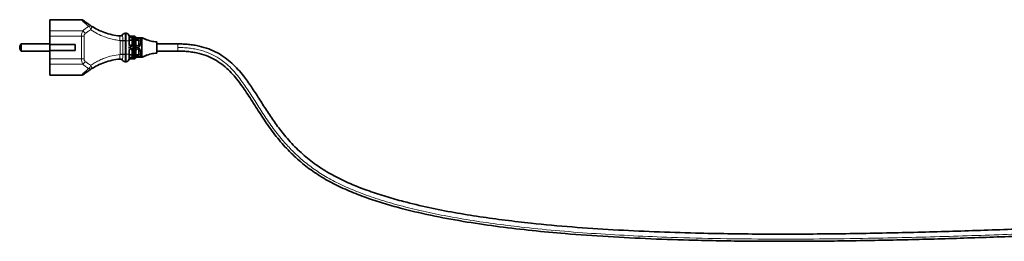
# Model space of a CAD drawing. Header units: millimetres. Extents: x 462 to 2655, y 340 to 4213.
# Tile 5 of 7: x 1225 to 1881, y 2392 to 2540. Entities that reach past the tile are written whole.
import ezdxf

# ---------------------------------------------------------------- set-up
doc = ezdxf.new("R2010")
doc.units = ezdxf.units.MM
doc.header["$LTSCALE"] = 15

msp = doc.modelspace()

# ---------------------------------------------------------------- linework, layer by layer
at = {"color": 7, "linetype": 'Continuous', "lineweight": 35}
for p, q in [((1261.64, 2539.46), (1244.89, 2539.46)), ((1265.7, 2539.57), (1261.64, 2539.57)), ((1261.64, 2539.57), (1261.64, 2539.46)), ((1295.64, 2530.57), (1295, 2530.57)), ((1244.64, 2523.47), (1225.64, 2523.47)), ((1225.64, 2523.47), (1225.64, 2518.67)), ((1244.64, 2522.82), (1244.64, 2528.57)), ((1244.64, 2519.32), (1244.64, 2522.82)), ((1261.64, 2523.07), (1244.89, 2523.07)), ((1261.64, 2519.07), (1261.64, 2523.07)), ((1297.64, 2522.8), (1297.64, 2525.56)), ((1300.64, 2528.57), (1298.47, 2528.57)), ((1299.64, 2523.07), (1299.64, 2525.56)), ((1300.64, 2528.57), (1301.14, 2528.57)), ((1302.14, 2524.8), (1302.14, 2525.56)), ((1302.14, 2521.34), (1302.14, 2524.8)), ((1304.14, 2526.67), (1304.14, 2526.61)), ((1304.14, 2526.58), (1304.14, 2526.57)), ((1304.14, 2523.47), (1304.14, 2525.56)), ((1305.14, 2527.57), (1306.14, 2527.57)), ((1306.14, 2525.56), (1306.14, 2516.58)), ((1330.14, 2523.47), (1316.14, 2523.47)), ((1225.64, 2518.67), (1244.64, 2518.67)), ((1244.64, 2513.57), (1244.64, 2519.32)), ((1244.89, 2519.07), (1261.64, 2519.07)), ((1297.64, 2516.58), (1297.64, 2519.34)), ((1299.64, 2516.58), (1299.64, 2519.07)), ((1302.14, 2520.8), (1302.14, 2521.34)), ((1302.14, 2517.34), (1302.14, 2520.8)), ((1302.14, 2516.58), (1302.14, 2517.34)), ((1304.14, 2516.58), (1304.14, 2518.67)), ((1316.14, 2518.67), (1330.14, 2518.67)), ((1295, 2511.57), (1295.64, 2511.57)), ((1297.67, 2513.17), (1297.7, 2513.2)), ((1298.47, 2513.57), (1300.64, 2513.57)), ((1301.14, 2513.57), (1300.64, 2513.57)), ((1306.14, 2514.57), (1305.14, 2514.57)), ((1244.89, 2502.68), (1261.64, 2502.68)), ((1261.64, 2502.68), (1261.64, 2502.57)), ((1261.64, 2502.57), (1265.7, 2502.57))]:
    msp.add_line(p, q, dxfattribs=at)
at = {"color": 7, "linetype": 'Continuous', "lineweight": 18}
for p, q in [((1244.89, 2532.17), (1244.89, 2539.46)), ((1244.89, 2528.57), (1244.89, 2532.17)), ((1244.89, 2532.17), (1266.74, 2532.17)), ((1244.64, 2528.57), (1244.89, 2528.57)), ((1244.89, 2523.07), (1244.89, 2528.57)), ((1244.89, 2528.57), (1265.85, 2528.57)), ((1244.89, 2519.07), (1244.89, 2523.07)), ((1265.85, 2528.57), (1265.85, 2513.57)), ((1265.85, 2528.57), (1267.55, 2528.57)), ((1267.55, 2513.57), (1267.55, 2528.57)), ((1291.57, 2525.56), (1291.57, 2516.58)), ((1291.57, 2525.56), (1293.37, 2525.56)), ((1295.09, 2525.56), (1293.37, 2525.56)), ((1293.37, 2525.56), (1293.37, 2516.58)), ((1295.09, 2516.58), (1295.09, 2525.56)), ((1295.09, 2525.56), (1295.64, 2525.56)), ((1295.64, 2525.56), (1295.64, 2516.58)), ((1297.64, 2525.56), (1295.64, 2525.56)), ((1298.64, 2527.57), (1297.64, 2527.57)), ((1298.64, 2528.07), (1298.64, 2527.57)), ((1299.64, 2527.57), (1298.64, 2527.57)), ((1299.64, 2525.56), (1300.64, 2525.56)), ((1300.64, 2521.07), (1300.64, 2525.56)), ((1301.14, 2525.56), (1300.64, 2525.56)), ((1301.14, 2516.58), (1301.14, 2525.56)), ((1301.14, 2525.56), (1302.14, 2525.56)), ((1305.14, 2525.56), (1304.14, 2525.56)), ((1304.14, 2523.47), (1305.14, 2523.47)), ((1305.14, 2523.47), (1305.14, 2525.56)), ((1305.14, 2525.56), (1306.14, 2525.56)), ((1330.14, 2521.07), (1330.14, 2523.47)), ((1244.89, 2513.57), (1244.89, 2519.07)), ((1293.37, 2516.58), (1291.57, 2516.58)), ((1293.37, 2516.58), (1295.09, 2516.58)), ((1295.09, 2516.58), (1295.64, 2516.58)), ((1295.64, 2516.58), (1297.64, 2516.58)), ((1298.47, 2521.07), (1297.53, 2521.07)), ((1298.64, 2522.07), (1298.64, 2521.93)), ((1298.64, 2520.2), (1298.64, 2520.07)), ((1299.64, 2516.58), (1300.64, 2516.58)), ((1300.64, 2516.58), (1300.64, 2521.07)), ((1300.64, 2516.58), (1301.14, 2516.58)), ((1301.14, 2516.58), (1302.14, 2516.58)), ((1304.14, 2518.67), (1305.14, 2518.67)), ((1304.14, 2516.58), (1305.14, 2516.58)), ((1305.14, 2516.58), (1305.14, 2518.67)), ((1306.14, 2516.58), (1305.14, 2516.58)), ((1330.14, 2518.67), (1330.14, 2521.07)), ((1244.64, 2513.57), (1244.89, 2513.57)), ((1265.85, 2513.57), (1244.89, 2513.57)), ((1244.89, 2509.97), (1244.89, 2513.57)), ((1244.89, 2509.97), (1266.74, 2509.97)), ((1244.89, 2502.68), (1244.89, 2509.97)), ((1265.85, 2513.57), (1267.55, 2513.57)), ((1298.64, 2514.57), (1297.64, 2514.57)), ((1298.64, 2514.57), (1299.64, 2514.57)), ((1298.64, 2514.57), (1298.64, 2514.07)), ((1304.12, 2515.57), (1302.16, 2515.57))]:
    msp.add_line(p, q, dxfattribs=at)
at = {"color": 7, "linetype": 'Continuous', "lineweight": 18, "flags": 128}
for points in [[(1244.64, 2532.02), (1244.65, 2532.05), (1244.66, 2532.08), (1244.68, 2532.1), (1244.71, 2532.12), (1244.75, 2532.14), (1244.79, 2532.16), (1244.84, 2532.17), (1244.89, 2532.17)], [(1291.57, 2525.56), (1291.57, 2525.66), (1291.57, 2525.74)], [(1293.36, 2525.74), (1293.21, 2525.74), (1293.03, 2525.74), (1292.83, 2525.74), (1292.6, 2525.74), (1292.36, 2525.74), (1292.1, 2525.74), (1291.84, 2525.74), (1291.57, 2525.74)], [(1298.64, 2528.07), (1298.45, 2528.08), (1298.26, 2528.11), (1298.08, 2528.15), (1297.93, 2528.21), (1297.81, 2528.29), (1297.72, 2528.38), (1297.66, 2528.47), (1297.64, 2528.57)], [(1299.64, 2523.07), (1299.56, 2522.94), (1299.35, 2522.83), (1299.02, 2522.76), (1298.64, 2522.73), (1298.26, 2522.76), (1297.93, 2522.83), (1297.72, 2522.94), (1297.64, 2523.07)], [(1291.57, 2516.4), (1291.57, 2516.5), (1291.57, 2516.58)], [(1293.36, 2516.4), (1293.21, 2516.4), (1293.03, 2516.4), (1292.83, 2516.4), (1292.6, 2516.4), (1292.36, 2516.4), (1292.1, 2516.4), (1291.84, 2516.4), (1291.57, 2516.4)], [(1244.64, 2510.12), (1244.65, 2510.09), (1244.66, 2510.06), (1244.68, 2510.03), (1244.71, 2510.01), (1244.75, 2509.99), (1244.79, 2509.98), (1244.84, 2509.97), (1244.89, 2509.97)], [(1297.64, 2513.57), (1297.66, 2513.67), (1297.72, 2513.76), (1297.81, 2513.85), (1297.93, 2513.92), (1298.08, 2513.98), (1298.26, 2514.03), (1298.45, 2514.06), (1298.64, 2514.07)]]:
    msp.add_lwpolyline(points, dxfattribs=at)
at = {"color": 7, "linetype": 'Continuous', "lineweight": 35, "flags": 128}
for points in [[(1291.43, 2528.76), (1291.43, 2528.76), (1291.43, 2528.76)], [(1291.43, 2513.38), (1291.43, 2513.38), (1291.43, 2513.38)]]:
    msp.add_lwpolyline(points, dxfattribs=at)
at = {"color": 7, "linetype": 'Continuous', "lineweight": 18}
for centre, radius, start, end in [((1262.87, 2526.97), 6.47, 31.62654, 53.3644), ((1295, 2528.57), 2, 112.94976, 147.01612), ((1295.59, 2505.88), 19.98, 91.44869, 96.40489), ((1298.58, 2522.87), 0.94, 184.40195, 273.81126), ((1295.59, 2536.37), 20.09, 263.63101, 268.55957), ((1298.58, 2519.26), 0.94, 86.18874, 175.59805), ((1262.87, 2515.16), 6.47, 306.6356, 328.37346), ((1295, 2513.57), 2, 212.98488, 270.0079)]:
    msp.add_arc(centre, radius, start, end, dxfattribs=at)
at = {"color": 7, "linetype": 'Continuous', "lineweight": 35}
for centre, radius, start, end in [((1291.65, 2530.75), 2, 263.69224, 327.01704), ((1291.65, 2530.75), 2, 263.69221, 327.02151), ((1295, 2528.57), 2, 90, 147.0215), ((1295, 2528.57), 2, 89.99346, 112.94999), ((1295.64, 2528.57), 2, 0, 90), ((1298.47, 2529.57), 1, 199.47122, 270), ((1228.02, 2521.07), 3.38, 134.76027, 225.23973), ((1298.64, 2523.07), 1, 180, 270), ((1298.64, 2523.07), 1, 270, 360), ((1300.64, 2527.57), 1, 90, 180), ((1301.14, 2527.57), 1, 0, 90), ((1303.14, 2523.07), 1, 192.63563, 347.36437), ((1305.14, 2526.57), 1, 90, 180), ((1298.64, 2519.07), 1, 90, 180), ((1298.64, 2519.07), 1, 0, 90), ((1303.14, 2519.07), 1, 12.63563, 167.36437), ((1291.65, 2511.39), 2, 32.98299, 96.30776), ((1291.65, 2511.39), 2, 32.97849, 96.30779), ((1295, 2513.57), 2, 212.9785, 270), ((1295.64, 2513.57), 2, 270, 0), ((1298.47, 2512.57), 1, 90, 160.52878), ((1300.64, 2514.57), 1, 180, 270), ((1301.14, 2514.57), 1, 270, 0), ((1305.14, 2515.57), 1, 180, 270)]:
    msp.add_arc(centre, radius, start, end, dxfattribs=at)
for points, knots in [([(1244.89, 2539.46), (1244.86, 2539.46), (1244.81, 2539.45), (1244.75, 2539.42), (1244.7, 2539.38), (1244.67, 2539.33), (1244.64, 2539.27), (1244.64, 2539.23), (1244.64, 2539.21)], [0, 0, 0, 0, 0.242699, 0.369494, 0.499601, 0.712663, 0.847151, 1, 1, 1, 1]), ([(1244.64, 2532.02), (1244.64, 2533.07), (1244.64, 2535.19), (1244.64, 2537.31), (1244.64, 2538.68), (1244.64, 2539.03), (1244.64, 2539.21)], [0, 0, 0, 0, 0.277647, 0.560484, 0.782274, 1, 1, 1, 1]), ([(1267.61, 2538.88), (1267.32, 2539.07), (1266.74, 2539.47), (1266.04, 2539.54), (1265.69, 2539.57)], [0, 0, 0, 0, 0.499999, 1, 1, 1, 1]), ([(1272.36, 2535.43), (1271.7, 2535.86), (1270.36, 2536.74), (1268.85, 2537.87), (1267.81, 2538.71), (1267.68, 2538.82), (1267.61, 2538.88)], [0, 0, 0, 0, 0.245145, 0.494094, 0.746351, 1, 1, 1, 1]), ([(1291.43, 2528.76), (1289.69, 2529.01), (1286.19, 2529.52), (1281.21, 2531.02), (1276.53, 2532.97), (1273.75, 2534.61), (1272.36, 2535.43)], [0, 0, 0, 0, 0.249031, 0.499921, 0.749969, 1, 1, 1, 1]), ([(1244.64, 2528.57), (1244.64, 2529.26), (1244.64, 2530.51), (1244.64, 2531.56), (1244.64, 2532.02)], [0, 0, 0, 0, 0.559807, 1, 1, 1, 1]), ([(1293.33, 2529.66), (1293.33, 2529.66), (1293.33, 2529.66), (1293.33, 2529.66), (1293.33, 2529.66)], [0, 0, 0, 0, 0.5599971, 1, 1, 1, 1]), ([(1244.64, 2522.82), (1244.64, 2522.85), (1244.65, 2522.9), (1244.69, 2522.97), (1244.74, 2523.02), (1244.79, 2523.05), (1244.84, 2523.06), (1244.87, 2523.07), (1244.89, 2523.07)], [0, 0, 0, 0, 0.249762, 0.4991333, 0.6413965, 0.7705457, 0.8890283, 1, 1, 1, 1]), ([(1297.64, 2525.56), (1297.64, 2526), (1297.64, 2526.88), (1297.64, 2527.87), (1297.64, 2528.46), (1297.64, 2528.53), (1297.64, 2528.57)], [0, 0, 0, 0, 0.280018, 0.55945, 0.779634, 1, 1, 1, 1]), ([(1297.64, 2526.72), (1297.65, 2526.64), (1297.68, 2526.47), (1297.85, 2526.26), (1298.04, 2526.12), (1298.22, 2526.04), (1298.42, 2525.98), (1298.57, 2525.97), (1298.64, 2525.97)], [0, 0, 0, 0, 0.249421, 0.49766, 0.630311, 0.748382, 0.877493, 1, 1, 1, 1]), ([(1298.64, 2525.97), (1298.71, 2525.97), (1298.86, 2525.98), (1299.06, 2526.04), (1299.24, 2526.12), (1299.43, 2526.26), (1299.57, 2526.43), (1299.62, 2526.58), (1299.64, 2526.66), (1299.64, 2526.71), (1299.64, 2526.72), (1299.64, 2526.72)], [0, 0, 0, 0, 0.121786, 0.250095, 0.36784, 0.500112, 0.749638, 0.874951, 0.961119, 0.986474, 1, 1, 1, 1]), ([(1299.64, 2525.56), (1299.64, 2525.86), (1299.64, 2526.44), (1299.64, 2527.1), (1299.64, 2527.5), (1299.64, 2527.54), (1299.64, 2527.57)], [0, 0, 0, 0, 0.279911, 0.559574, 0.779579, 1, 1, 1, 1]), ([(1302.14, 2525.56), (1302.14, 2525.86), (1302.14, 2526.44), (1302.14, 2527.1), (1302.14, 2527.5), (1302.14, 2527.54), (1302.14, 2527.57)], [0, 0, 0, 0, 0.2799987, 0.5593442, 0.7795744, 1, 1, 1, 1]), ([(1303.14, 2527.57), (1302.94, 2527.57), (1302.59, 2527.57), (1302.28, 2527.57), (1302.14, 2527.57)], [0, 0, 0, 0, 0.559671, 1, 1, 1, 1]), ([(1302.14, 2523.18), (1302.14, 2523.44), (1302.14, 2523.84), (1302.14, 2524.44), (1302.14, 2524.71), (1302.14, 2524.8)], [0, 0, 0, 0, 0.566241, 0.8589558, 1, 1, 1, 1]), ([(1302.16, 2526.57), (1302.2, 2526.5), (1302.26, 2526.35), (1302.47, 2526.16), (1302.72, 2526.03), (1302.95, 2525.98), (1303.08, 2525.97), (1303.14, 2525.97)], [0, 0, 0, 0, 0.250486, 0.499953, 0.749376, 0.877094, 1, 1, 1, 1]), ([(1305.13, 2527.57), (1305.1, 2527.57), (1305.03, 2527.57), (1304.75, 2527.57), (1304.32, 2527.57), (1303.77, 2527.57), (1303.35, 2527.57), (1303.14, 2527.57)], [0, 0, 0, 0, 0.180246, 0.370707, 0.565853, 0.788979, 1, 1, 1, 1]), ([(1303.14, 2525.97), (1303.24, 2525.97), (1303.42, 2525.99), (1303.7, 2526.09), (1303.93, 2526.25), (1304.06, 2526.43), (1304.1, 2526.53), (1304.12, 2526.57)], [0, 0, 0, 0, 0.189122, 0.377532, 0.62789, 0.882052, 1, 1, 1, 1]), ([(1304.12, 2526.57), (1304.12, 2526.58), (1304.13, 2526.6), (1304.13, 2526.63), (1304.13, 2526.65), (1304.13, 2526.66), (1304.14, 2526.67)], [0, 0, 0, 0, 0.526326, 0.790128, 0.899666, 1, 1, 1, 1]), ([(1304.14, 2522.93), (1304.13, 2522.93), (1304.13, 2522.93), (1304.13, 2522.92), (1304.13, 2522.89), (1304.12, 2522.87), (1304.12, 2522.85)], [0, 0, 0, 0, 0.101853, 0.212947, 0.48054, 1, 1, 1, 1]), ([(1304.14, 2526.57), (1304.14, 2526.55), (1304.14, 2526.51), (1304.14, 2526.24), (1304.14, 2525.91), (1304.14, 2525.68), (1304.14, 2525.56)], [0, 0, 0, 0, 0.279788, 0.559292, 0.7794, 1, 1, 1, 1]), ([(1304.14, 2523.47), (1304.14, 2523.37), (1304.14, 2523.19), (1304.14, 2523.01), (1304.14, 2522.93)], [0, 0, 0, 0, 0.554818, 1, 1, 1, 1]), ([(1305.13, 2522.85), (1305.02, 2522.86), (1304.85, 2522.87), (1304.62, 2522.89), (1304.45, 2522.9), (1304.32, 2522.91), (1304.19, 2522.92), (1304.16, 2522.92), (1304.14, 2522.93)], [0, 0, 0, 0, 0.22101, 0.353422, 0.500163, 0.644871, 0.776538, 1, 1, 1, 1]), ([(1309.77, 2526.08), (1309.12, 2526.33), (1307.7, 2526.88), (1306.66, 2527.34), (1306.08, 2527.6)], [0, 0, 0, 0, 0.4502448, 1, 1, 1, 1]), ([(1307.41, 2527.02), (1307.18, 2527.11), (1306.7, 2527.29), (1306.3, 2527.49), (1306.08, 2527.6)], [0, 0, 0, 0, 0.4762862, 1, 1, 1, 1]), ([(1306.14, 2527.57), (1306.14, 2527.54), (1306.14, 2527.5), (1306.14, 2527.24), (1306.14, 2526.99), (1306.14, 2526.67), (1306.14, 2526.21), (1306.14, 2525.82), (1306.14, 2525.56)], [0, 0, 0, 0, 0.243707, 0.371108, 0.499992, 0.628921, 0.756366, 1, 1, 1, 1]), ([(1316.14, 2524.82), (1314.85, 2524.93), (1312.23, 2525.16), (1309.79, 2526.1), (1308.55, 2526.58)], [0, 0, 0, 0, 0.495611, 1, 1, 1, 1]), ([(1316.14, 2521.07), (1316.14, 2521.48), (1316.14, 2522.29), (1316.14, 2523.34), (1316.14, 2524.17), (1316.14, 2524.72), (1316.14, 2524.78), (1316.14, 2524.81)], [0, 0, 0, 0, 0.208064, 0.412121, 0.600727, 0.805498, 1, 1, 1, 1]), ([(1895.69, 2399.93), (1893.41, 2399.84), (1884.19, 2399.48), (1868.03, 2398.91), (1847.18, 2398.23), (1826.32, 2397.63), (1797.96, 2396.94), (1762.09, 2396.36), (1718.77, 2396.25), (1680.73, 2396.79), (1648.03, 2397.84), (1620.58, 2399.16), (1593.15, 2401.01), (1569.15, 2403.2), (1548.62, 2405.57), (1531.54, 2407.91), (1514.5, 2410.69), (1497.52, 2414.01), (1482.38, 2417.59), (1469.13, 2421.31), (1457.7, 2425.05), (1446.54, 2429.36), (1435.83, 2434.34), (1425.79, 2440.13), (1416.53, 2446.89), (1408, 2454.7), (1400.72, 2462.95), (1394.53, 2471.23), (1389.23, 2479.16), (1384.23, 2487.06), (1379.26, 2494.78), (1374.65, 2501.26), (1370.28, 2506.49), (1366.23, 2510.62), (1361.66, 2514.38), (1356.5, 2517.63), (1350.67, 2520.28), (1345.34, 2521.84), (1340.82, 2522.71), (1337.31, 2523.15), (1333.74, 2523.42), (1331.35, 2523.45), (1330.14, 2523.47)], [0, 0, 0, 0, 0.011189, 0.045127, 0.079357, 0.113636, 0.14774, 0.219108, 0.290636, 0.361976, 0.407555, 0.452902, 0.498352, 0.544019, 0.572581, 0.600935, 0.629548, 0.658254, 0.686705, 0.706553, 0.726332, 0.746082, 0.765516, 0.784377, 0.802832, 0.821573, 0.840742, 0.856454, 0.872094, 0.887386, 0.902336, 0.917151, 0.926486, 0.935938, 0.945578, 0.955467, 0.965802, 0.976836, 0.982539, 0.988297, 0.994117, 1, 1, 1, 1]), ([(1244.64, 2519.32), (1244.64, 2519.29), (1244.65, 2519.23), (1244.69, 2519.16), (1244.74, 2519.12), (1244.79, 2519.09), (1244.84, 2519.07), (1244.87, 2519.07), (1244.89, 2519.07)], [0, 0, 0, 0, 0.24966, 0.499272, 0.641251, 0.770304, 0.888837, 1, 1, 1, 1]), ([(1297.64, 2513.57), (1297.64, 2513.62), (1297.64, 2513.74), (1297.64, 2514.55), (1297.64, 2515.54), (1297.64, 2516.23), (1297.64, 2516.58)], [0, 0, 0, 0, 0.280003, 0.559435, 0.77963, 1, 1, 1, 1]), ([(1298.64, 2516.17), (1298.57, 2516.17), (1298.42, 2516.16), (1298.22, 2516.1), (1298.04, 2516.01), (1297.85, 2515.88), (1297.72, 2515.71), (1297.66, 2515.55), (1297.64, 2515.47), (1297.64, 2515.43), (1297.64, 2515.42), (1297.64, 2515.41)], [0, 0, 0, 0, 0.121786, 0.250095, 0.36784, 0.500112, 0.749638, 0.874951, 0.961119, 0.986474, 1, 1, 1, 1]), ([(1299.64, 2515.41), (1299.63, 2515.5), (1299.6, 2515.67), (1299.43, 2515.88), (1299.24, 2516.01), (1299.06, 2516.1), (1298.86, 2516.16), (1298.71, 2516.17), (1298.64, 2516.17)], [0, 0, 0, 0, 0.249421, 0.49766, 0.630311, 0.748382, 0.877493, 1, 1, 1, 1]), ([(1299.64, 2514.57), (1299.64, 2514.61), (1299.64, 2514.68), (1299.64, 2515.22), (1299.64, 2515.88), (1299.64, 2516.34), (1299.64, 2516.58)], [0, 0, 0, 0, 0.27986, 0.559405, 0.779537, 1, 1, 1, 1]), ([(1302.14, 2514.57), (1302.14, 2514.61), (1302.14, 2514.68), (1302.14, 2515.22), (1302.14, 2515.88), (1302.14, 2516.34), (1302.14, 2516.58)], [0, 0, 0, 0, 0.279945, 0.559337, 0.779502, 1, 1, 1, 1]), ([(1302.16, 2515.57), (1302.2, 2515.64), (1302.26, 2515.78), (1302.47, 2515.98), (1302.72, 2516.1), (1302.95, 2516.16), (1303.08, 2516.17), (1303.14, 2516.17)], [0, 0, 0, 0, 0.2504845, 0.4999497, 0.7493753, 0.8775107, 1, 1, 1, 1]), ([(1303.14, 2516.17), (1303.24, 2516.16), (1303.42, 2516.15), (1303.7, 2516.04), (1303.93, 2515.88), (1304.06, 2515.71), (1304.1, 2515.6), (1304.12, 2515.57)], [0, 0, 0, 0, 0.189122, 0.377532, 0.62789, 0.882052, 1, 1, 1, 1]), ([(1304.12, 2519.29), (1304.12, 2519.27), (1304.12, 2519.25), (1304.13, 2519.22), (1304.13, 2519.21), (1304.13, 2519.21), (1304.14, 2519.21)], [0, 0, 0, 0, 0.3822096, 0.7676028, 0.9265194, 1, 1, 1, 1]), ([(1304.14, 2519.21), (1304.16, 2519.21), (1304.21, 2519.22), (1304.42, 2519.23), (1304.64, 2519.25), (1304.87, 2519.27), (1305.03, 2519.28), (1305.13, 2519.29)], [0, 0, 0, 0, 0.247954, 0.499086, 0.667284, 0.806964, 1, 1, 1, 1]), ([(1304.14, 2519.21), (1304.14, 2519.11), (1304.14, 2518.93), (1304.14, 2518.75), (1304.14, 2518.67)], [0, 0, 0, 0, 0.565204, 1, 1, 1, 1]), ([(1304.14, 2516.58), (1304.14, 2516.43), (1304.14, 2516.13), (1304.14, 2515.8), (1304.14, 2515.6), (1304.14, 2515.58), (1304.14, 2515.57)], [0, 0, 0, 0, 0.279912, 0.559367, 0.779437, 1, 1, 1, 1]), ([(1306.08, 2514.54), (1306.66, 2514.79), (1307.7, 2515.26), (1309.12, 2515.81), (1309.77, 2516.06)], [0, 0, 0, 0, 0.549755, 1, 1, 1, 1]), ([(1306.14, 2516.58), (1306.14, 2516.35), (1306.14, 2515.89), (1306.14, 2515.29), (1306.14, 2514.84), (1306.14, 2514.6), (1306.14, 2514.58), (1306.14, 2514.57)], [0, 0, 0, 0, 0.2164836, 0.4335573, 0.6475008, 0.8622045, 1, 1, 1, 1]), ([(1308.55, 2515.56), (1309.79, 2516.04), (1312.23, 2516.98), (1314.85, 2517.21), (1316.14, 2517.32)], [0, 0, 0, 0, 0.504389, 1, 1, 1, 1]), ([(1316.14, 2518.94), (1316.14, 2519.26), (1316.14, 2519.92), (1316.14, 2520.68), (1316.14, 2521.07)], [0, 0, 0, 0, 0.496306, 1, 1, 1, 1]), ([(1316.14, 2517.33), (1316.14, 2517.33), (1316.14, 2517.34), (1316.14, 2517.45), (1316.14, 2517.62), (1316.14, 2517.95), (1316.14, 2518.44), (1316.14, 2518.86), (1316.14, 2518.94)], [0, 0, 0, 0, 0.141929, 0.313503, 0.399073, 0.570647, 0.917526, 1, 1, 1, 1]), ([(1330.14, 2518.67), (1331.37, 2518.65), (1333.81, 2518.62), (1337.42, 2518.32), (1340.94, 2517.82), (1345.36, 2516.89), (1350.46, 2515.22), (1355.93, 2512.44), (1360.7, 2509.07), (1364.89, 2505.23), (1368.65, 2501.04), (1373.23, 2495.13), (1378.44, 2487.26), (1384.6, 2477.44), (1391.19, 2467.55), (1398.5, 2458.04), (1406.59, 2449.34), (1415.39, 2441.66), (1424.92, 2434.99), (1435.16, 2429.3), (1446, 2424.38), (1457.2, 2420.14), (1468.64, 2416.45), (1483.38, 2412.35), (1501.57, 2408.2), (1523.12, 2404.31), (1544.8, 2401.18), (1566.57, 2398.65), (1590.69, 2396.4), (1617.1, 2394.55), (1645.81, 2393.12), (1678.03, 2392.06), (1713.82, 2391.5), (1753.16, 2391.5), (1792.58, 2392.02), (1832.14, 2392.94), (1865.15, 2394), (1886.55, 2394.77), (1894.69, 2395.08), (1896.24, 2395.14)], [0, 0, 0, 0, 0.006011, 0.011899, 0.017668, 0.023329, 0.033982, 0.043828, 0.053282, 0.062576, 0.071763, 0.080911, 0.099238, 0.118193, 0.137741, 0.157374, 0.176663, 0.195599, 0.214305, 0.233446, 0.252988, 0.272729, 0.292449, 0.312246, 0.348347, 0.384688, 0.420716, 0.456925, 0.493342, 0.54088, 0.588239, 0.635864, 0.700596, 0.765412, 0.830306, 0.895067, 0.960174, 0.992412, 1, 1, 1, 1]), ([(1244.64, 2510.12), (1244.64, 2510.71), (1244.64, 2511.78), (1244.64, 2513.02), (1244.64, 2513.57)], [0, 0, 0, 0, 0.5598071, 1, 1, 1, 1]), ([(1244.64, 2502.93), (1244.64, 2503.17), (1244.64, 2503.66), (1244.64, 2505.43), (1244.64, 2507.6), (1244.64, 2509.29), (1244.64, 2510.12)], [0, 0, 0, 0, 0.2776473, 0.5604844, 0.7822737, 1, 1, 1, 1]), ([(1272.36, 2506.71), (1273.75, 2507.53), (1276.53, 2509.17), (1281.21, 2511.11), (1286.19, 2512.62), (1289.69, 2513.13), (1291.43, 2513.38)], [0, 0, 0, 0, 0.2498643, 0.4998751, 0.7508451, 1, 1, 1, 1]), ([(1297.7, 2513.2), (1297.74, 2513.24), (1297.83, 2513.35), (1297.97, 2513.45), (1298.07, 2513.48), (1298.09, 2513.49)], [0, 0, 0, 0, 0.387828, 0.86284, 1, 1, 1, 1]), ([(1302.14, 2514.57), (1302.32, 2514.57), (1302.64, 2514.57), (1302.99, 2514.57), (1303.14, 2514.57)], [0, 0, 0, 0, 0.559671, 1, 1, 1, 1]), ([(1303.14, 2514.57), (1303.27, 2514.57), (1303.54, 2514.57), (1303.93, 2514.57), (1304.29, 2514.57), (1304.62, 2514.57), (1304.88, 2514.57), (1305.06, 2514.57), (1305.11, 2514.57), (1305.13, 2514.57)], [0, 0, 0, 0, 0.1351877, 0.2724104, 0.4172135, 0.5600512, 0.7137709, 0.8583576, 1, 1, 1, 1]), ([(1304.14, 2515.47), (1304.13, 2515.48), (1304.13, 2515.48), (1304.13, 2515.5), (1304.13, 2515.53), (1304.12, 2515.55), (1304.12, 2515.57)], [0, 0, 0, 0, 0.101853, 0.212947, 0.48054, 1, 1, 1, 1]), ([(1304.14, 2515.51), (1304.14, 2515.51), (1304.14, 2515.5), (1304.14, 2515.48), (1304.14, 2515.47)], [0, 0, 0, 0, 0.038654, 1, 1, 1, 1]), ([(1305.13, 2514.57), (1305.02, 2514.58), (1304.85, 2514.59), (1304.62, 2514.7), (1304.45, 2514.83), (1304.31, 2514.98), (1304.19, 2515.2), (1304.16, 2515.36), (1304.14, 2515.47)], [0, 0, 0, 0, 0.217464, 0.350786, 0.500233, 0.667394, 0.772132, 1, 1, 1, 1]), ([(1306.14, 2514.57), (1306.34, 2514.66), (1306.72, 2514.85), (1307.18, 2515.03), (1307.41, 2515.11)], [0, 0, 0, 0, 0.50021, 1, 1, 1, 1]), ([(1244.64, 2502.93), (1244.64, 2502.91), (1244.64, 2502.87), (1244.67, 2502.81), (1244.7, 2502.76), (1244.75, 2502.72), (1244.81, 2502.69), (1244.86, 2502.68), (1244.89, 2502.68)], [0, 0, 0, 0, 0.152687, 0.287044, 0.499947, 0.630165, 0.757073, 1, 1, 1, 1]), ([(1265.69, 2502.57), (1266.04, 2502.6), (1266.74, 2502.66), (1267.32, 2503.06), (1267.61, 2503.26)], [0, 0, 0, 0, 0.500001, 1, 1, 1, 1]), ([(1267.61, 2503.26), (1267.68, 2503.32), (1267.81, 2503.43), (1268.85, 2504.26), (1270.35, 2505.4), (1271.69, 2506.27), (1272.36, 2506.71)], [0, 0, 0, 0, 0.254177, 0.506415, 0.754744, 1, 1, 1, 1])]:
    msp.add_open_spline(points, degree=3, knots=knots, dxfattribs=at)
at = {"color": 7, "linetype": 'Continuous', "lineweight": 18}
for points, knots in [([(1270.76, 2535.18), (1270.03, 2535.75), (1268.56, 2536.9), (1266.94, 2538.36), (1265.98, 2539.28), (1265.58, 2539.68), (1265.7, 2539.57), (1265.7, 2539.57)], [0, 0, 0, 0, 0.2497896, 0.5000695, 0.7501347, 0.9992792, 1, 1, 1, 1]), ([(1270.76, 2535.18), (1271.11, 2535.36), (1271.72, 2535.68), (1272.17, 2535.5), (1272.36, 2535.43)], [0, 0, 0, 0, 0.56, 1, 1, 1, 1]), ([(1272.16, 2532.89), (1272.28, 2533.18), (1272.54, 2533.75), (1272.69, 2534.52), (1272.65, 2535.13), (1272.46, 2535.33), (1272.36, 2535.43)], [0, 0, 0, 0, 0.24746, 0.5, 0.750912, 1, 1, 1, 1]), ([(1265.85, 2528.57), (1265.89, 2529.22), (1265.97, 2530.56), (1266.48, 2531.62), (1266.74, 2532.17)], [0, 0, 0, 0, 0.48483, 1, 1, 1, 1]), ([(1266.74, 2532.17), (1267.34, 2532.74), (1268.56, 2533.91), (1270.02, 2534.75), (1270.76, 2535.18)], [0, 0, 0, 0, 0.49189, 1, 1, 1, 1]), ([(1267.55, 2528.57), (1267.57, 2528.77), (1267.6, 2529.17), (1267.88, 2529.82), (1268.19, 2530.16), (1268.39, 2530.37)], [0, 0, 0, 0, 0.283414, 0.565135, 1, 1, 1, 1]), ([(1268.39, 2530.37), (1268.94, 2530.84), (1270.1, 2531.83), (1271.46, 2532.53), (1272.16, 2532.89)], [0, 0, 0, 0, 0.48296, 1, 1, 1, 1]), ([(1272.16, 2532.89), (1272.06, 2533.14), (1271.87, 2533.64), (1271.39, 2534.48), (1271, 2534.91), (1270.76, 2535.18)], [0, 0, 0, 0, 0.277084, 0.562247, 1, 1, 1, 1]), ([(1272.16, 2532.89), (1273.61, 2531.98), (1276.44, 2530.21), (1280.69, 2528.34), (1284.58, 2527.06), (1288.05, 2526.21), (1290.4, 2525.89), (1291.57, 2525.74)], [0, 0, 0, 0, 0.25625, 0.500488, 0.670233, 0.836384, 1, 1, 1, 1]), ([(1293.33, 2529.66), (1293.33, 2529.59), (1293.32, 2529.47), (1293.33, 2528.55), (1293.35, 2527.26), (1293.36, 2526.24), (1293.36, 2525.74)], [0, 0, 0, 0, 0.25302, 0.504996, 0.754074, 1, 1, 1, 1]), ([(1295.09, 2525.85), (1295.08, 2526.47), (1295.05, 2527.71), (1295.02, 2529.25), (1295, 2530.34), (1295, 2530.49), (1295, 2530.57)], [0, 0, 0, 0, 0.249589, 0.49967, 0.749858, 1, 1, 1, 1]), ([(1295, 2530.57), (1295, 2530.57), (1295, 2530.57), (1295, 2530.57), (1295, 2530.57)], [0, 0, 0, 0, 0.559596, 1, 1, 1, 1]), ([(1295.64, 2530.57), (1295.64, 2530.49), (1295.64, 2530.34), (1295.64, 2529.18), (1295.64, 2527.53), (1295.64, 2526.22), (1295.64, 2525.56)], [0, 0, 0, 0, 0.250163, 0.5001, 0.750092, 1, 1, 1, 1]), ([(1291.57, 2525.74), (1291.54, 2526.13), (1291.49, 2526.92), (1291.43, 2527.92), (1291.4, 2528.62), (1291.42, 2528.71), (1291.43, 2528.76)], [0, 0, 0, 0, 0.251277, 0.501361, 0.750596, 1, 1, 1, 1]), ([(1293.36, 2525.74), (1293.36, 2525.7), (1293.37, 2525.64), (1293.37, 2525.59), (1293.37, 2525.56)], [0, 0, 0, 0, 0.560242, 1, 1, 1, 1]), ([(1295.09, 2525.56), (1295.09, 2525.62), (1295.09, 2525.71), (1295.09, 2525.81), (1295.09, 2525.85)], [0, 0, 0, 0, 0.561546, 1, 1, 1, 1]), ([(1297.53, 2521.07), (1297.54, 2521.39), (1297.55, 2521.87), (1297.62, 2522.45), (1297.63, 2522.68), (1297.64, 2522.8)], [0, 0, 0, 0, 0.499811, 0.750385, 1, 1, 1, 1]), ([(1298.47, 2528.57), (1298.47, 2528.56), (1298.48, 2528.55), (1298.55, 2528.45), (1298.62, 2528.29), (1298.63, 2528.14), (1298.64, 2528.07)], [0, 0, 0, 0, 0.219444, 0.500214, 0.749915, 1, 1, 1, 1]), ([(1298.64, 2527.57), (1298.64, 2527.6), (1298.65, 2527.66), (1298.68, 2527.79), (1298.78, 2527.96), (1298.98, 2528.13), (1299.34, 2528.35), (1299.91, 2528.53), (1300.39, 2528.56), (1300.64, 2528.57)], [0, 0, 0, 0, 0.035653, 0.072744, 0.155132, 0.258044, 0.385433, 0.685874, 1, 1, 1, 1]), ([(1299.64, 2523.07), (1299.64, 2523.07), (1299.64, 2523.06), (1299.66, 2523.02), (1299.71, 2522.92), (1299.81, 2522.73), (1299.99, 2522.36), (1300.28, 2521.8), (1300.52, 2521.31), (1300.64, 2521.07)], [0, 0, 0, 0, 0.035653, 0.072744, 0.155132, 0.258044, 0.385433, 0.685874, 1, 1, 1, 1]), ([(1300.64, 2525.56), (1300.64, 2525.95), (1300.64, 2526.74), (1300.64, 2527.73), (1300.64, 2528.43), (1300.64, 2528.52), (1300.64, 2528.57)], [0, 0, 0, 0, 0.249451, 0.499687, 0.749515, 1, 1, 1, 1]), ([(1301.14, 2528.57), (1301.14, 2528.52), (1301.14, 2528.43), (1301.14, 2527.73), (1301.14, 2526.74), (1301.14, 2525.95), (1301.14, 2525.56)], [0, 0, 0, 0, 0.250233, 0.50019, 0.750257, 1, 1, 1, 1]), ([(1303.14, 2521.07), (1303.27, 2521.08), (1303.54, 2521.09), (1303.93, 2521.22), (1304.29, 2521.41), (1304.62, 2521.7), (1304.88, 2522.04), (1305.06, 2522.44), (1305.11, 2522.71), (1305.13, 2522.85)], [0, 0, 0, 0, 0.135188, 0.27241, 0.417213, 0.560051, 0.713771, 0.858358, 1, 1, 1, 1]), ([(1305.13, 2522.85), (1305.13, 2522.96), (1305.14, 2523.17), (1305.14, 2523.38), (1305.14, 2523.47)], [0, 0, 0, 0, 0.560059, 1, 1, 1, 1]), ([(1305.14, 2525.56), (1305.14, 2525.82), (1305.14, 2526.35), (1305.14, 2527.01), (1305.14, 2527.48), (1305.14, 2527.54), (1305.14, 2527.57)], [0, 0, 0, 0, 0.2480304, 0.499217, 0.7494672, 1, 1, 1, 1]), ([(1291.57, 2516.4), (1289.81, 2516.14), (1286.25, 2515.62), (1281.77, 2514.2), (1278.06, 2512.64), (1275.02, 2511.08), (1273.12, 2509.86), (1272.16, 2509.25)], [0, 0, 0, 0, 0.24627, 0.499452, 0.661084, 0.827712, 1, 1, 1, 1]), ([(1291.43, 2513.38), (1291.42, 2513.42), (1291.4, 2513.51), (1291.43, 2514.21), (1291.49, 2515.21), (1291.54, 2516), (1291.57, 2516.4)], [0, 0, 0, 0, 0.2491292, 0.4982212, 0.748442, 1, 1, 1, 1]), ([(1293.36, 2516.4), (1293.36, 2515.9), (1293.35, 2514.88), (1293.33, 2513.59), (1293.32, 2512.67), (1293.33, 2512.54), (1293.33, 2512.48)], [0, 0, 0, 0, 0.245633, 0.494839, 0.746753, 1, 1, 1, 1]), ([(1293.37, 2516.58), (1293.37, 2516.54), (1293.37, 2516.48), (1293.36, 2516.43), (1293.36, 2516.4)], [0, 0, 0, 0, 0.559735, 1, 1, 1, 1]), ([(1295, 2511.57), (1295, 2511.65), (1295, 2511.8), (1295.02, 2512.88), (1295.05, 2514.42), (1295.08, 2515.66), (1295.09, 2516.28)], [0, 0, 0, 0, 0.250147, 0.500657, 0.750434, 1, 1, 1, 1]), ([(1295.09, 2516.28), (1295.09, 2516.34), (1295.09, 2516.43), (1295.09, 2516.53), (1295.09, 2516.58)], [0, 0, 0, 0, 0.558656, 1, 1, 1, 1]), ([(1295.64, 2516.58), (1295.64, 2515.92), (1295.64, 2514.61), (1295.64, 2512.96), (1295.64, 2511.79), (1295.64, 2511.64), (1295.64, 2511.57)], [0, 0, 0, 0, 0.249714, 0.499444, 0.749651, 1, 1, 1, 1]), ([(1297.64, 2519.34), (1297.63, 2519.45), (1297.62, 2519.68), (1297.55, 2520.26), (1297.54, 2520.75), (1297.53, 2521.07)], [0, 0, 0, 0, 0.2364642, 0.5006638, 1, 1, 1, 1]), ([(1298.64, 2521.93), (1298.63, 2521.88), (1298.62, 2521.78), (1298.55, 2521.57), (1298.48, 2521.32), (1298.47, 2521.15), (1298.47, 2521.07)], [0, 0, 0, 0, 0.250085, 0.499786, 0.780545, 1, 1, 1, 1]), ([(1298.47, 2521.07), (1298.47, 2520.98), (1298.48, 2520.8), (1298.55, 2520.56), (1298.62, 2520.35), (1298.63, 2520.25), (1298.64, 2520.2)], [0, 0, 0, 0, 0.249189, 0.499614, 0.749642, 1, 1, 1, 1]), ([(1300.64, 2521.07), (1300.39, 2521.19), (1299.91, 2521.43), (1299.34, 2521.72), (1298.98, 2521.9), (1298.78, 2522), (1298.68, 2522.05), (1298.65, 2522.07), (1298.64, 2522.07), (1298.64, 2522.07)], [0, 0, 0, 0, 0.314126, 0.614566, 0.741924, 0.844867, 0.927246, 0.964339, 1, 1, 1, 1]), ([(1298.64, 2520.07), (1298.64, 2520.07), (1298.65, 2520.07), (1298.68, 2520.09), (1298.78, 2520.14), (1298.98, 2520.24), (1299.34, 2520.42), (1299.91, 2520.7), (1300.39, 2520.94), (1300.64, 2521.07)], [0, 0, 0, 0, 0.035653, 0.072744, 0.155132, 0.258044, 0.385433, 0.685874, 1, 1, 1, 1]), ([(1300.64, 2521.07), (1300.52, 2520.82), (1300.28, 2520.34), (1299.99, 2519.77), (1299.81, 2519.4), (1299.71, 2519.21), (1299.66, 2519.11), (1299.64, 2519.07), (1299.64, 2519.07), (1299.64, 2519.07)], [0, 0, 0, 0, 0.314126, 0.614566, 0.741924, 0.844867, 0.927246, 0.964339, 1, 1, 1, 1]), ([(1300.64, 2513.57), (1300.64, 2513.61), (1300.64, 2513.7), (1300.64, 2514.4), (1300.64, 2515.39), (1300.64, 2516.18), (1300.64, 2516.58)], [0, 0, 0, 0, 0.25001, 0.500502, 0.750062, 1, 1, 1, 1]), ([(1301.14, 2516.58), (1301.14, 2516.18), (1301.14, 2515.4), (1301.14, 2514.4), (1301.14, 2513.7), (1301.14, 2513.61), (1301.14, 2513.57)], [0, 0, 0, 0, 0.249667, 0.499369, 0.749705, 1, 1, 1, 1]), ([(1302.14, 2521.34), (1302.32, 2521.25), (1302.64, 2521.1), (1302.99, 2521.08), (1303.14, 2521.07)], [0, 0, 0, 0, 0.559671, 1, 1, 1, 1]), ([(1303.14, 2521.07), (1302.94, 2521.05), (1302.59, 2521.03), (1302.28, 2520.87), (1302.14, 2520.8)], [0, 0, 0, 0, 0.559671, 1, 1, 1, 1]), ([(1305.13, 2519.29), (1305.1, 2519.46), (1305.03, 2519.81), (1304.76, 2520.29), (1304.38, 2520.66), (1303.97, 2520.91), (1303.55, 2521.04), (1303.28, 2521.06), (1303.14, 2521.07)], [0, 0, 0, 0, 0.1797241, 0.3688792, 0.5524658, 0.7180535, 0.8584211, 1, 1, 1, 1]), ([(1305.14, 2518.67), (1305.14, 2518.79), (1305.14, 2518.99), (1305.13, 2519.2), (1305.13, 2519.29)], [0, 0, 0, 0, 0.559935, 1, 1, 1, 1]), ([(1305.14, 2514.57), (1305.14, 2514.6), (1305.14, 2514.66), (1305.14, 2515.13), (1305.14, 2515.79), (1305.14, 2516.31), (1305.14, 2516.58)], [0, 0, 0, 0, 0.249676, 0.50174, 0.751186, 1, 1, 1, 1]), ([(1895.96, 2396.59), (1893.72, 2396.51), (1883.67, 2396.12), (1865.52, 2395.48), (1841.28, 2394.7), (1816.29, 2394.03), (1788.51, 2393.44), (1758.09, 2393.03), (1725.21, 2392.94), (1692.28, 2393.26), (1661.89, 2394.01), (1634.22, 2395.14), (1609.39, 2396.55), (1585.21, 2398.38), (1563.11, 2400.53), (1543.11, 2402.96), (1525.22, 2405.57), (1508.13, 2408.56), (1491.93, 2411.94), (1476.72, 2415.73), (1462.55, 2419.97), (1449.84, 2424.54), (1438.6, 2429.44), (1428.8, 2434.62), (1420.12, 2440.27), (1412.5, 2446.29), (1405.83, 2452.59), (1399.29, 2459.79), (1393.02, 2467.91), (1386.99, 2476.82), (1381.54, 2485.45), (1376.28, 2493.58), (1371.48, 2500.41), (1366.97, 2505.95), (1362.6, 2510.2), (1357.74, 2513.88), (1353.18, 2516.39), (1349.16, 2518.04), (1345.83, 2519.11), (1342.27, 2519.96), (1338.46, 2520.59), (1334.39, 2520.98), (1331.59, 2521.04), (1330.14, 2521.07)], [0, 0, 0, 0, 0.010968, 0.049181, 0.088938, 0.129982, 0.172052, 0.22568, 0.279982, 0.334443, 0.38855, 0.430486, 0.471647, 0.511795, 0.550695, 0.581741, 0.611656, 0.640326, 0.667642, 0.693507, 0.71784, 0.740584, 0.760013, 0.778096, 0.794896, 0.810614, 0.825466, 0.83962, 0.858006, 0.875499, 0.892163, 0.907999, 0.923029, 0.933146, 0.943047, 0.952906, 0.962981, 0.968457, 0.974135, 0.980072, 0.986325, 0.992949, 1, 1, 1, 1]), ([(1266.74, 2509.97), (1266.48, 2510.51), (1265.97, 2511.57), (1265.89, 2512.92), (1265.85, 2513.57)], [0, 0, 0, 0, 0.51517, 1, 1, 1, 1]), ([(1270.76, 2506.96), (1270.02, 2507.39), (1268.56, 2508.23), (1267.34, 2509.39), (1266.74, 2509.97)], [0, 0, 0, 0, 0.50811, 1, 1, 1, 1]), ([(1268.39, 2511.77), (1268.14, 2512.04), (1267.68, 2512.53), (1267.59, 2513.25), (1267.55, 2513.57)], [0, 0, 0, 0, 0.554625, 1, 1, 1, 1]), ([(1272.16, 2509.25), (1271.46, 2509.61), (1270.1, 2510.3), (1268.94, 2511.29), (1268.39, 2511.77)], [0, 0, 0, 0, 0.51704, 1, 1, 1, 1]), ([(1270.76, 2506.96), (1270.91, 2507.12), (1271.22, 2507.43), (1271.73, 2508.21), (1272, 2508.85), (1272.16, 2509.25)], [0, 0, 0, 0, 0.277084, 0.562247, 1, 1, 1, 1]), ([(1272.36, 2506.71), (1272.46, 2506.81), (1272.64, 2507), (1272.69, 2507.59), (1272.55, 2508.35), (1272.29, 2508.95), (1272.16, 2509.25)], [0, 0, 0, 0, 0.248956, 0.483161, 0.743294, 1, 1, 1, 1]), ([(1293.33, 2512.48), (1293.33, 2512.48), (1293.33, 2512.48), (1293.33, 2512.48), (1293.33, 2512.48)], [0, 0, 0, 0, 0.56, 1, 1, 1, 1]), ([(1295, 2511.57), (1295, 2511.57), (1295, 2511.57), (1295, 2511.57), (1295, 2511.57)], [0, 0, 0, 0, 0.560465, 1, 1, 1, 1]), ([(1298.64, 2514.07), (1298.63, 2513.99), (1298.62, 2513.85), (1298.55, 2513.69), (1298.48, 2513.59), (1298.47, 2513.57), (1298.47, 2513.57)], [0, 0, 0, 0, 0.250085, 0.499786, 0.780545, 1, 1, 1, 1]), ([(1300.64, 2513.57), (1300.39, 2513.58), (1299.91, 2513.61), (1299.34, 2513.78), (1298.98, 2514), (1298.78, 2514.18), (1298.68, 2514.34), (1298.65, 2514.47), (1298.64, 2514.54), (1298.64, 2514.57)], [0, 0, 0, 0, 0.314126, 0.614566, 0.741924, 0.844867, 0.927246, 0.964339, 1, 1, 1, 1]), ([(1265.7, 2502.57), (1265.76, 2502.64), (1265.89, 2502.77), (1266.96, 2503.79), (1268.55, 2505.23), (1270.02, 2506.38), (1270.76, 2506.96)], [0, 0, 0, 0, 0.2491978, 0.4995921, 0.7497174, 1, 1, 1, 1]), ([(1272.36, 2506.71), (1272.1, 2506.62), (1271.64, 2506.47), (1271.03, 2506.81), (1270.76, 2506.96)], [0, 0, 0, 0, 0.56, 1, 1, 1, 1])]:
    msp.add_open_spline(points, degree=3, knots=knots, dxfattribs=at)
for points in [[(1302.16, 2526.57), (1302.2, 2526.57), (1302.27, 2526.57), (1302.5, 2526.57), (1302.8, 2526.57), (1303.03, 2526.57), (1303.14, 2526.57)], [(1303.14, 2526.57), (1303.25, 2526.57), (1303.48, 2526.57), (1303.78, 2526.57), (1304.01, 2526.57), (1304.08, 2526.57), (1304.12, 2526.57)]]:
    msp.add_open_spline(points, degree=3, dxfattribs=at)

doc.saveas('drawing.dxf')
